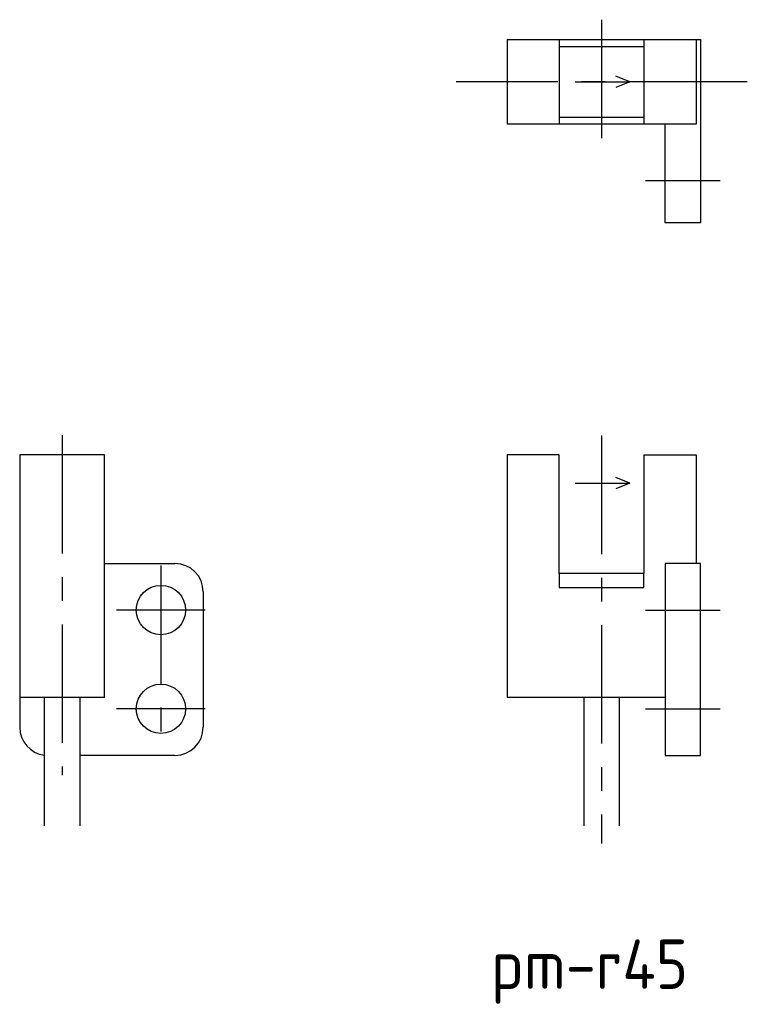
# Model space of a CAD drawing. Extents: x -153.9 to -102.4, y 448.8 to 518.5.
import ezdxf

# ---------------------------------------------------------------- set-up
doc = ezdxf.new("R2010")
doc.units = 0
doc.linetypes.add('CENTER', pattern=[13.421505, 8.388441, -1.677688, 1.677688, -1.677688])
doc.layers.get('0').update_dxf_attribs({"linetype": 'CONTINUOUS'})
doc.styles.get("Standard").update_dxf_attribs({"font": 'isocp.shx', "bigfont": 'extfont.shx'})

# ---------------------------------------------------------------- blocks, each defined once
blk = doc.blocks.new('*U3')
at = {"color": 2}
blk.add_text('pm-r45', height=3.5, dxfattribs=at).set_placement((-120.564, 449.849))

msp = doc.modelspace()

# ---------------------------------------------------------------- linework, layer by layer
at = {"color": 4, "linetype": 'CENTER'}
for p, q in [((-112.725, 518.535), (-112.725, 509.741)), ((-102.407, 514.138), (-123.042, 514.138)), ((-109.622, 507.138), (-104.328, 507.138)), ((-150.949, 489.095), (-150.949, 465.001)), ((-112.725, 489.057), (-112.725, 460.164)), ((-143.949, 479.845), (-143.949, 466.551)), ((-140.802, 476.698), (-147.096, 476.698)), ((-109.622, 476.698), (-104.328, 476.698)), ((-140.802, 469.698), (-147.096, 469.698)), ((-109.622, 469.698), (-104.328, 469.698))]:
    msp.add_line(p, q, dxfattribs=at)
at = {"color": 7, "linetype": 'CONTINUOUS'}
for p, q in [((-119.425, 517.138), (-106.025, 517.138)), ((-119.425, 517.138), (-119.425, 511.138)), ((-115.725, 517.138), (-115.725, 511.138)), ((-109.725, 517.138), (-109.725, 511.138)), ((-106.025, 517.138), (-106.025, 511.138)), ((-106.025, 517.138), (-105.725, 517.138)), ((-105.725, 517.138), (-105.725, 504.138)), ((-115.725, 516.638), (-109.725, 516.638)), ((-115.725, 511.638), (-109.725, 511.638)), ((-106.025, 511.138), (-119.425, 511.138)), ((-108.225, 504.138), (-108.225, 511.138)), ((-105.725, 504.138), (-108.225, 504.138)), ((-147.949, 487.698), (-153.949, 487.698)), ((-153.949, 487.698), (-153.949, 468.398)), ((-147.949, 470.498), (-147.949, 487.698)), ((-115.725, 487.698), (-119.425, 487.698)), ((-119.425, 487.698), (-119.425, 470.498)), ((-115.725, 479.298), (-115.725, 487.698)), ((-109.725, 487.698), (-109.725, 479.298)), ((-109.725, 487.698), (-106.025, 487.698)), ((-106.025, 487.698), (-106.025, 479.998)), ((-147.949, 479.998), (-142.949, 479.998)), ((-105.725, 479.998), (-108.225, 479.998)), ((-108.225, 479.998), (-108.225, 466.398)), ((-105.725, 466.398), (-105.725, 479.998)), ((-109.725, 479.298), (-115.725, 479.298)), ((-115.725, 479.298), (-115.725, 478.298)), ((-109.725, 478.298), (-109.725, 479.298)), ((-140.949, 477.998), (-140.949, 468.398)), ((-115.725, 478.298), (-109.725, 478.298)), ((-147.949, 470.498), (-153.949, 470.498)), ((-152.199, 461.398), (-152.199, 470.498)), ((-149.699, 470.498), (-149.699, 461.398)), ((-108.225, 470.498), (-119.425, 470.498)), ((-113.975, 461.398), (-113.975, 470.498)), ((-111.475, 470.498), (-111.475, 461.398)), ((-142.949, 466.398), (-149.699, 466.398)), ((-108.225, 466.398), (-105.725, 466.398))]:
    msp.add_line(p, q, dxfattribs=at)
at = {"color": 4, "linetype": 'CONTINUOUS'}
for p, q in [((-110.725, 514.138), (-111.725, 514.543)), ((-114.595, 514.138), (-110.725, 514.138)), ((-110.725, 514.138), (-111.725, 513.734)), ((-114.595, 485.698), (-110.725, 485.698)), ((-110.725, 485.698), (-111.725, 486.102)), ((-110.725, 485.698), (-111.725, 485.294))]:
    msp.add_line(p, q, dxfattribs=at)
at = {"color": 7, "linetype": 'CONTINUOUS'}
for centre in [(-143.949, 476.698), (-143.949, 469.698)]:
    msp.add_circle(centre, 1.75, dxfattribs=at)
for centre, start, end in [((-142.949, 477.998), 0, 90), ((-151.949, 468.398), 180, 262.81924), ((-142.949, 468.398), 270, 0)]:
    msp.add_arc(centre, 2, start, end, dxfattribs=at)

# ---------------------------------------------------------------- block references
msp.add_blockref('*U3', (0, 0))

doc.saveas('drawing.dxf')
